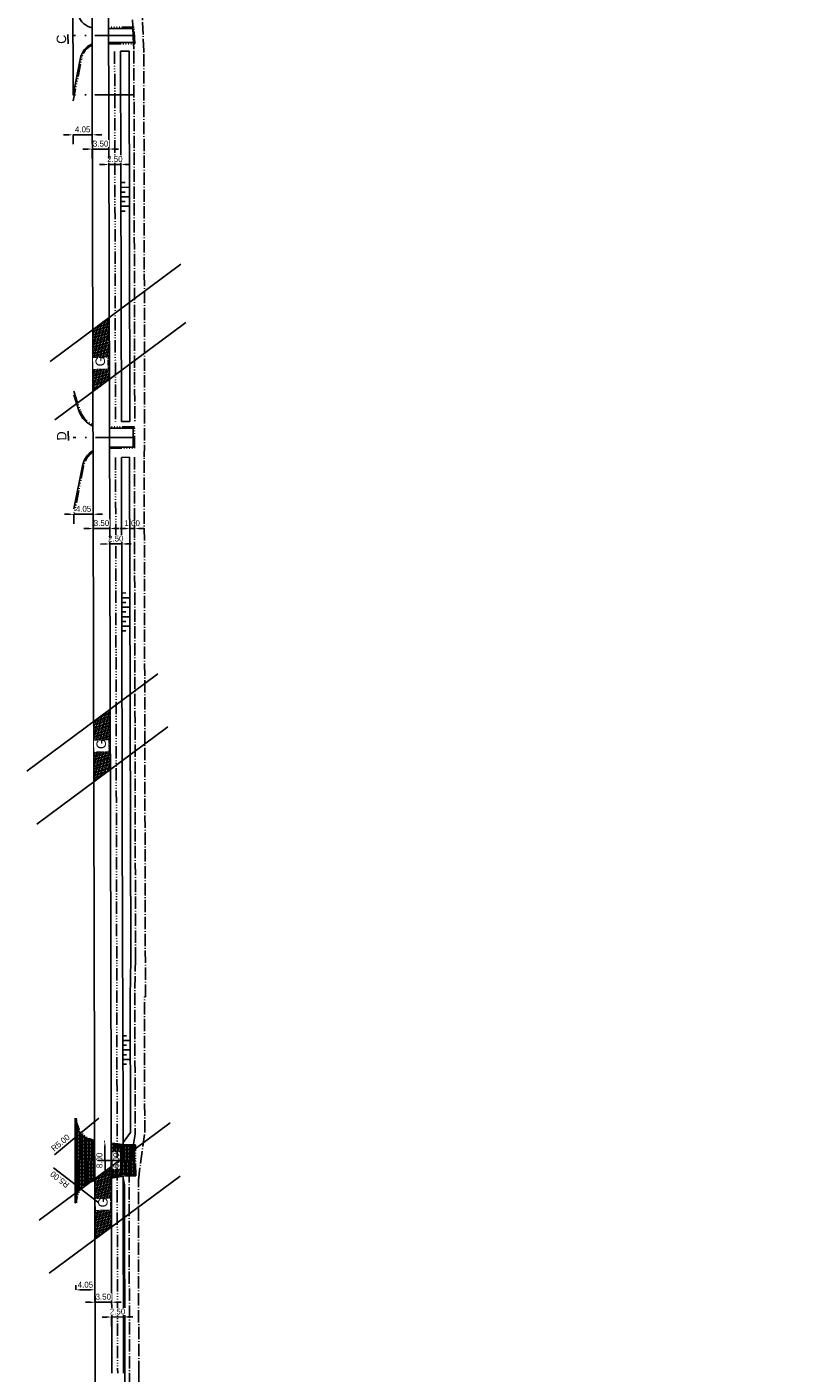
# Model space of a CAD drawing. Header units: metres. Extents: x 121793 to 127505, y 451003 to 453667.
# Tile 2 of 40: x 123471 to 123634, y 451284 to 451567. Entities that reach past the tile are written whole.
import ezdxf

# ---------------------------------------------------------------- set-up
doc = ezdxf.new("R2010")
doc.units = ezdxf.units.M
doc.header["$LTSCALE"] = 4
for name, pattern in [('ONTWERPAS', [3, 2, -0.5, 0, -0.5]), ('ontwerpbestand sloot WK$0$STREEP-3X-PUNT', [1.17, 0.65, -0.1, 0.04, -0.1, 0.04, -0.1, 0.04, -0.1]), ('ontwerpbestand sloot WK$0$STREEP-PUNT', [0.89, 0.65, -0.1, 0.04, -0.1]), ('STREEP-4X-PUNT', [1.31, 0.65, -0.1, 0.04, -0.1, 0.04, -0.1, 0.04, -0.1, 0.04, -0.1])]:
    doc.linetypes.add(name, pattern=pattern)
doc.layers.add('WEG-NW-AANKOOPGRENS NIET PRINTEN', color=7, linetype='ontwerpbestand sloot WK$0$STREEP-PUNT', plot=False)
for name, color, linetype in [('WEG-NW-ARCERING18', 1, 'Continuous'), ('WEG-NW-AS-ONTWERP INRITTEN', 2, 'ONTWERPAS'), ('WEG-NW-BAND-10_20', 7, 'STREEP-4X-PUNT'), ('WEG-NW-BERM', 3, 'Continuous'), ('WEG-NW-VERHARDING', 42, 'Continuous'), ('WEG-NW-VERHARDINGSTYPE', 2, 'Continuous'), ('WEG-XX-BEMATING25', 7, 'Continuous'), ('WEG-XX-HULPLIJNEN', 40, 'Continuous')]:
    doc.layers.add(name, color=color, linetype=linetype)
doc.styles.add('DIMENSIE', font='provutr.shx')
doc.styles.add('ontwerpbestand sloot WK$0$50MM-500', font='provutr.shx', dxfattribs={"height": 2.5})
doc.styles.add('ontwerpbestand sloot WK$0$DIMENSIE', font='provutr.shx')
doc.dimstyles.new('ontwerpbestand sloot WK$0$WVV500', dxfattribs={"dimtxt": 1.25, "dimasz": 1, "dimexe": 0, "dimexo": 2, "dimgap": 0.5, "dimtad": 1, "dimzin": 0, "dimdsep": 46, "dimtxsty": 'ontwerpbestand sloot WK$0$DIMENSIE', "dimcen": 0, "dimdle": 1.25, "dimclrd": 256, "dimclre": 256, "dimclrt": 256, "dimaunit": 2, "dimadec": 0, "dimazin": 0, "dimtfac": 1, "dimtdec": 3, "dimtix": 1, "dimtmove": 2, "dimatfit": 3, "dimfxl": 0, "dimtolj": 1, "dimtzin": 0, "dimarcsym": 0})
doc.dimstyles.new('WVV500', dxfattribs={"dimtxt": 1.25, "dimasz": 1, "dimexe": 0, "dimexo": 2, "dimgap": 0.5, "dimtad": 1, "dimzin": 0, "dimdsep": 46, "dimtxsty": 'DIMENSIE', "dimcen": 0, "dimdle": 1.25, "dimclrd": 256, "dimclre": 256, "dimclrt": 256, "dimaunit": 2, "dimadec": 0, "dimazin": 0, "dimtfac": 1, "dimtdec": 3, "dimtix": 1, "dimtmove": 2, "dimatfit": 3, "dimfxl": 0, "dimtolj": 1, "dimtzin": 0, "dimarcsym": 0})
pattern_1 = [(90.2744, (123480.768, 451352.934), (-0.3809956, -0.001825), []), (180.2744, (123480.768, 451352.934), (0.00365, -0.761991), [0.381, -0.381]), (180.2744, (123480.7662, 451353.315), (0.00365, -0.761991), [-0.381, 0.381])]

# ---------------------------------------------------------------- blocks, each defined once
blk = doc.blocks.new('*D11')
at = {"layer": 'WEG-XX-BEMATING25', "linetype": 'Continuous', "lineweight": -2, "transparency": 16777216}
for p, q in [((123484.97, 451300.72), (123484.98, 451298.72)), ((123488.47, 451300.73), (123488.48, 451298.73)), ((123483.98, 451298.72), (123482.98, 451298.72)), ((123488.48, 451298.73), (123484.98, 451298.72)), ((123489.48, 451298.73), (123490.48, 451298.74))]:
    blk.add_line(p, q, dxfattribs=at)
at = {"layer": 'WEG-XX-BEMATING25', "linetype": 'Continuous', "transparency": 16777216}
for points in [[(123483.98, 451298.89), (123483.98, 451298.55), (123484.98, 451298.72)], [(123489.48, 451298.9), (123489.48, 451298.57), (123488.48, 451298.73)]]:
    blk.add_solid(points, dxfattribs=at)
at = {"layer": 'WEG-XX-BEMATING25', "linetype": 'Continuous', "transparency": 16777216, "insert": (123486.73, 451299.87), "char_height": 1.25, "attachment_point": 5, "rotation": 0.1321, "style": 'ontwerpbestand sloot WK$0$DIMENSIE', "bg_fill": 3, "box_fill_scale": 1.1, "bg_fill_color": 256, "bg_fill_true_color": 13158600, "bg_fill_transparency": 0}
blk.add_mtext('\\A1;3.50', dxfattribs=at)
at = {"layer": 'Defpoints', "color": 0, "linetype": 'Continuous', "transparency": 16777216}
for p in [(123484.98, 451298.72), (123484.98, 451298.72), (123488.48, 451298.73)]:
    blk.add_point(p, dxfattribs=at)
blk = doc.blocks.new('*D12')
at = {"layer": 'WEG-XX-BEMATING25', "linetype": 'Continuous', "lineweight": -2, "transparency": 16777216}
for p, q in [((123480.92, 451302.35), (123480.92, 451301.34)), ((123483.97, 451301.35), (123481.92, 451301.34)), ((123484.97, 451302.36), (123484.97, 451301.35))]:
    blk.add_line(p, q, dxfattribs=at)
at = {"layer": 'WEG-XX-BEMATING25', "linetype": 'Continuous', "transparency": 16777216, "insert": (123482.96, 451302.41), "char_height": 1.25, "attachment_point": 5, "rotation": 0.1321, "style": 'ontwerpbestand sloot WK$0$DIMENSIE', "bg_fill": 3, "box_fill_scale": 1.1, "bg_fill_color": 256, "bg_fill_true_color": 13158600, "bg_fill_transparency": 0}
blk.add_mtext('\\A1;4.05', dxfattribs=at)
at = {"layer": 'Defpoints', "color": 0, "linetype": 'Continuous', "transparency": 16777216}
for p in [(123480.92, 451301.34), (123480.92, 451300.35), (123484.97, 451300.36)]:
    blk.add_point(p, dxfattribs=at)
at = {"layer": 'WEG-XX-BEMATING25', "linetype": 'Continuous', "transparency": 16777216}
for points in [[(123481.92, 451301.51), (123481.92, 451301.17), (123480.92, 451301.34)], [(123483.97, 451301.51), (123483.97, 451301.18), (123484.97, 451301.35)]]:
    blk.add_solid(points, dxfattribs=at)
blk = doc.blocks.new('*D13')
at = {"layer": 'WEG-XX-BEMATING25', "linetype": 'Continuous', "lineweight": -2, "transparency": 16777216}
for p, q in [((123492.32, 451463.74), (123492.32, 451461.74)), ((123491.32, 451461.74), (123490.32, 451461.74)), ((123493.32, 451461.75), (123492.32, 451461.74)), ((123493.33, 451459.75), (123493.32, 451461.75)), ((123494.32, 451461.75), (123495.32, 451461.75))]:
    blk.add_line(p, q, dxfattribs=at)
at = {"layer": 'WEG-XX-BEMATING25', "linetype": 'Continuous', "transparency": 16777216}
for points in [[(123491.32, 451461.91), (123491.32, 451461.57), (123492.32, 451461.74)], [(123494.32, 451461.91), (123494.32, 451461.58), (123493.32, 451461.75)]]:
    blk.add_solid(points, dxfattribs=at)
at = {"layer": 'WEG-XX-BEMATING25', "linetype": 'Continuous', "transparency": 16777216, "insert": (123492.82, 451462.87), "char_height": 1.25, "attachment_point": 5, "rotation": 0.1321, "style": 'ontwerpbestand sloot WK$0$DIMENSIE', "bg_fill": 3, "box_fill_scale": 1.1, "bg_fill_color": 256, "bg_fill_true_color": 13158600, "bg_fill_transparency": 0}
blk.add_mtext('\\A1;1.00', dxfattribs=at)
at = {"layer": 'Defpoints', "color": 0, "linetype": 'Continuous', "transparency": 16777216}
for p in [(123492.32, 451461.74), (123492.32, 451461.74), (123493.32, 451461.75)]:
    blk.add_point(p, dxfattribs=at)
blk = doc.blocks.new('*D14')
at = {"layer": 'WEG-XX-BEMATING25', "linetype": 'Continuous', "lineweight": -2, "transparency": 16777216}
for p, q in [((123487.11, 451458.49), (123486.11, 451458.48)), ((123490.61, 451458.5), (123488.11, 451458.49)), ((123488.11, 451456.49), (123488.11, 451458.49)), ((123490.61, 451456.5), (123490.61, 451458.5)), ((123491.61, 451458.5), (123492.61, 451458.5))]:
    blk.add_line(p, q, dxfattribs=at)
at = {"layer": 'WEG-XX-BEMATING25', "linetype": 'Continuous', "transparency": 16777216}
for points in [[(123487.11, 451458.65), (123487.11, 451458.32), (123488.11, 451458.49)], [(123491.61, 451458.66), (123491.61, 451458.33), (123490.61, 451458.5)]]:
    blk.add_solid(points, dxfattribs=at)
at = {"layer": 'WEG-XX-BEMATING25', "linetype": 'Continuous', "transparency": 16777216, "insert": (123489.36, 451459.63), "char_height": 1.25, "attachment_point": 5, "rotation": 0.1321, "style": 'ontwerpbestand sloot WK$0$DIMENSIE', "bg_fill": 3, "box_fill_scale": 1.1, "bg_fill_color": 256, "bg_fill_true_color": 13158600, "bg_fill_transparency": 0}
blk.add_mtext('\\A1;2.50', dxfattribs=at)
at = {"layer": 'Defpoints', "color": 0, "linetype": 'Continuous', "transparency": 16777216}
for p in [(123488.11, 451458.49), (123488.11, 451458.49), (123490.61, 451458.5)]:
    blk.add_point(p, dxfattribs=at)
blk = doc.blocks.new('*D15')
at = {"layer": 'WEG-XX-BEMATING25', "linetype": 'Continuous', "lineweight": -2, "transparency": 16777216}
for p, q in [((123483.6, 451461.74), (123482.6, 451461.74)), ((123488.1, 451461.75), (123484.6, 451461.74)), ((123484.61, 451459.74), (123484.6, 451461.74)), ((123488.11, 451459.75), (123488.1, 451461.75)), ((123489.1, 451461.75), (123490.1, 451461.75))]:
    blk.add_line(p, q, dxfattribs=at)
at = {"layer": 'WEG-XX-BEMATING25', "linetype": 'Continuous', "transparency": 16777216}
for points in [[(123483.6, 451461.91), (123483.6, 451461.57), (123484.6, 451461.74)], [(123489.1, 451461.92), (123489.1, 451461.58), (123488.1, 451461.75)]]:
    blk.add_solid(points, dxfattribs=at)
at = {"layer": 'WEG-XX-BEMATING25', "linetype": 'Continuous', "transparency": 16777216, "insert": (123486.35, 451462.89), "char_height": 1.25, "attachment_point": 5, "rotation": 0.1321, "style": 'ontwerpbestand sloot WK$0$DIMENSIE', "bg_fill": 3, "box_fill_scale": 1.1, "bg_fill_color": 256, "bg_fill_true_color": 13158600, "bg_fill_transparency": 0}
blk.add_mtext('\\A1;3.50', dxfattribs=at)
at = {"layer": 'Defpoints', "color": 0, "linetype": 'Continuous', "transparency": 16777216}
for p in [(123484.6, 451461.74), (123484.6, 451461.74), (123488.1, 451461.75)]:
    blk.add_point(p, dxfattribs=at)
blk = doc.blocks.new('*D16')
at = {"layer": 'WEG-XX-BEMATING25', "linetype": 'Continuous', "lineweight": -2, "transparency": 16777216}
for p, q in [((123479.55, 451464.74), (123478.55, 451464.74)), ((123484.6, 451464.75), (123480.55, 451464.74)), ((123480.55, 451462.74), (123480.55, 451464.74)), ((123484.6, 451462.75), (123484.6, 451464.75)), ((123485.6, 451464.76), (123486.6, 451464.76))]:
    blk.add_line(p, q, dxfattribs=at)
at = {"layer": 'WEG-XX-BEMATING25', "linetype": 'Continuous', "transparency": 16777216}
for points in [[(123479.54, 451464.91), (123479.55, 451464.58), (123480.55, 451464.74)], [(123485.59, 451464.92), (123485.6, 451464.59), (123484.6, 451464.75)]]:
    blk.add_solid(points, dxfattribs=at)
at = {"layer": 'WEG-XX-BEMATING25', "linetype": 'Continuous', "transparency": 16777216, "insert": (123482.57, 451465.89), "char_height": 1.25, "attachment_point": 5, "rotation": 0.1321, "style": 'ontwerpbestand sloot WK$0$DIMENSIE', "bg_fill": 3, "box_fill_scale": 1.1, "bg_fill_color": 256, "bg_fill_true_color": 13158600, "bg_fill_transparency": 0}
blk.add_mtext('\\A1;4.05', dxfattribs=at)
at = {"layer": 'Defpoints', "color": 0, "linetype": 'Continuous', "transparency": 16777216}
for p in [(123480.55, 451464.74), (123480.55, 451464.74), (123484.6, 451464.75)]:
    blk.add_point(p, dxfattribs=at)
blk = doc.blocks.new('*D56')
at = {"layer": 'WEG-XX-BEMATING25', "linetype": 'Continuous', "lineweight": -2, "transparency": 16777216}
for p, q in [((123487.49, 451295.61), (123486.49, 451295.61)), ((123490.99, 451295.62), (123488.49, 451295.61)), ((123488.49, 451293.61), (123488.49, 451295.61)), ((123490.99, 451293.62), (123490.99, 451295.62)), ((123491.99, 451295.62), (123492.99, 451295.62))]:
    blk.add_line(p, q, dxfattribs=at)
at = {"layer": 'WEG-XX-BEMATING25', "linetype": 'Continuous', "transparency": 16777216}
for points in [[(123487.48, 451295.78), (123487.49, 451295.44), (123488.49, 451295.61)], [(123491.98, 451295.79), (123491.99, 451295.46), (123490.99, 451295.62)]]:
    blk.add_solid(points, dxfattribs=at)
at = {"layer": 'WEG-XX-BEMATING25', "linetype": 'Continuous', "transparency": 16777216, "insert": (123489.73, 451296.76), "char_height": 1.25, "attachment_point": 5, "rotation": 0.1321, "style": 'ontwerpbestand sloot WK$0$DIMENSIE', "bg_fill": 3, "box_fill_scale": 1.1, "bg_fill_color": 256, "bg_fill_true_color": 13158600, "bg_fill_transparency": 0}
blk.add_mtext('\\A1;2.50', dxfattribs=at)
at = {"layer": 'Defpoints', "color": 0, "linetype": 'Continuous', "transparency": 16777216}
for p in [(123488.49, 451295.61), (123488.49, 451295.61), (123490.99, 451295.62)]:
    blk.add_point(p, dxfattribs=at)
blk = doc.blocks.new('*D57')
at = {"layer": 'WEG-XX-BEMATING25', "linetype": 'Continuous', "lineweight": -2, "transparency": 16777216}
for p, q in [((123486.93, 451538.44), (123485.93, 451538.44)), ((123487.93, 451536.45), (123487.93, 451538.45)), ((123490.43, 451538.45), (123487.93, 451538.45)), ((123490.43, 451536.45), (123490.43, 451538.45)), ((123491.43, 451538.45), (123492.43, 451538.46))]:
    blk.add_line(p, q, dxfattribs=at)
at = {"layer": 'WEG-XX-BEMATING25', "linetype": 'Continuous', "transparency": 16777216}
for points in [[(123486.92, 451538.61), (123486.93, 451538.28), (123487.93, 451538.45)], [(123491.42, 451538.62), (123491.43, 451538.29), (123490.43, 451538.45)]]:
    blk.add_solid(points, dxfattribs=at)
at = {"layer": 'WEG-XX-BEMATING25', "linetype": 'Continuous', "transparency": 16777216, "insert": (123489.17, 451539.59), "char_height": 1.25, "attachment_point": 5, "rotation": 0.1321, "style": 'ontwerpbestand sloot WK$0$DIMENSIE', "bg_fill": 3, "box_fill_scale": 1.1, "bg_fill_color": 256, "bg_fill_true_color": 13158600, "bg_fill_transparency": 0}
blk.add_mtext('\\A1;2.50', dxfattribs=at)
at = {"layer": 'Defpoints', "color": 0, "linetype": 'Continuous', "transparency": 16777216}
for p in [(123487.93, 451538.45), (123487.93, 451538.45), (123490.43, 451538.45)]:
    blk.add_point(p, dxfattribs=at)
blk = doc.blocks.new('*D58')
at = {"layer": 'WEG-XX-BEMATING25', "linetype": 'Continuous', "lineweight": -2, "transparency": 16777216}
for p, q in [((123483.42, 451541.7), (123482.42, 451541.69)), ((123487.92, 451541.71), (123484.42, 451541.7)), ((123484.42, 451539.7), (123484.42, 451541.7)), ((123487.92, 451539.71), (123487.92, 451541.71)), ((123488.92, 451541.71), (123489.92, 451541.71))]:
    blk.add_line(p, q, dxfattribs=at)
at = {"layer": 'WEG-XX-BEMATING25', "linetype": 'Continuous', "transparency": 16777216}
for points in [[(123483.42, 451541.86), (123483.42, 451541.53), (123484.42, 451541.7)], [(123488.92, 451541.87), (123488.92, 451541.54), (123487.92, 451541.71)]]:
    blk.add_solid(points, dxfattribs=at)
at = {"layer": 'WEG-XX-BEMATING25', "linetype": 'Continuous', "transparency": 16777216, "insert": (123486.17, 451542.84), "char_height": 1.25, "attachment_point": 5, "rotation": 0.1321, "style": 'ontwerpbestand sloot WK$0$DIMENSIE', "bg_fill": 3, "box_fill_scale": 1.1, "bg_fill_color": 256, "bg_fill_true_color": 13158600, "bg_fill_transparency": 0}
blk.add_mtext('\\A1;3.50', dxfattribs=at)
at = {"layer": 'Defpoints', "color": 0, "linetype": 'Continuous', "transparency": 16777216}
for p in [(123484.42, 451541.7), (123484.42, 451541.7), (123487.92, 451541.71)]:
    blk.add_point(p, dxfattribs=at)
blk = doc.blocks.new('*D59')
at = {"layer": 'WEG-XX-BEMATING25', "linetype": 'Continuous', "lineweight": -2, "transparency": 16777216}
for p, q in [((123479.36, 451544.7), (123478.36, 451544.7)), ((123484.41, 451544.71), (123480.36, 451544.7)), ((123480.37, 451542.7), (123480.36, 451544.7)), ((123484.42, 451542.71), (123484.41, 451544.71)), ((123485.41, 451544.71), (123486.41, 451544.72))]:
    blk.add_line(p, q, dxfattribs=at)
at = {"layer": 'WEG-XX-BEMATING25', "linetype": 'Continuous', "transparency": 16777216}
for points in [[(123479.36, 451544.87), (123479.36, 451544.53), (123480.36, 451544.7)], [(123485.41, 451544.88), (123485.41, 451544.55), (123484.41, 451544.71)]]:
    blk.add_solid(points, dxfattribs=at)
at = {"layer": 'WEG-XX-BEMATING25', "linetype": 'Continuous', "transparency": 16777216, "insert": (123482.38, 451545.85), "char_height": 1.25, "attachment_point": 5, "rotation": 0.1321, "style": 'ontwerpbestand sloot WK$0$DIMENSIE', "bg_fill": 3, "box_fill_scale": 1.1, "bg_fill_color": 256, "bg_fill_true_color": 13158600, "bg_fill_transparency": 0}
blk.add_mtext('\\A1;4.05', dxfattribs=at)
at = {"layer": 'Defpoints', "color": 0, "linetype": 'Continuous', "transparency": 16777216}
for p in [(123480.36, 451544.7), (123480.36, 451544.7), (123484.41, 451544.71)]:
    blk.add_point(p, dxfattribs=at)
blk = doc.blocks.new('*D118')
at = {"layer": 'Defpoints', "color": 0, "transparency": 16777216}
for p in [(123490.58, 451331.61), (123491.2, 451331.61), (123491.21, 451325.61)]:
    blk.add_point(p, dxfattribs=at)
at = {"layer": 'WEG-XX-BEMATING25', "lineweight": -2, "transparency": 16777216}
for p, q in [((123489.2, 451331.6), (123490.58, 451331.61)), ((123490.61, 451326.61), (123490.59, 451330.61)), ((123489.21, 451325.6), (123490.61, 451325.61))]:
    blk.add_line(p, q, dxfattribs=at)
at = {"layer": 'WEG-XX-BEMATING25', "transparency": 16777216}
for points in [[(123490.42, 451330.6), (123490.76, 451330.61), (123490.58, 451331.61)], [(123490.44, 451326.6), (123490.78, 451326.61), (123490.61, 451325.61)]]:
    blk.add_solid(points, dxfattribs=at)
at = {"layer": 'WEG-XX-BEMATING25', "transparency": 16777216, "insert": (123489.44, 451328.6), "char_height": 1.25, "attachment_point": 5, "rotation": 90.2744, "style": 'DIMENSIE'}
blk.add_mtext('\\A1;6.00', dxfattribs=at)
blk = doc.blocks.new('*D119')
at = {"layer": 'Defpoints', "color": 0, "transparency": 16777216}
for p in [(123484.9, 451332.6), (123487.06, 451332.61), (123484.92, 451324.59)]:
    blk.add_point(p, dxfattribs=at)
at = {"layer": 'WEG-XX-BEMATING25', "lineweight": -2, "transparency": 16777216}
for p, q in [((123486.9, 451332.61), (123487.06, 451332.61)), ((123487.1, 451325.6), (123487.07, 451331.61)), ((123486.92, 451324.6), (123487.1, 451324.6))]:
    blk.add_line(p, q, dxfattribs=at)
at = {"layer": 'WEG-XX-BEMATING25', "transparency": 16777216}
for points in [[(123486.9, 451331.61), (123487.23, 451331.61), (123487.06, 451332.61)], [(123486.93, 451325.6), (123487.26, 451325.6), (123487.1, 451324.6)]]:
    blk.add_solid(points, dxfattribs=at)
at = {"layer": 'WEG-XX-BEMATING25', "transparency": 16777216, "insert": (123485.93, 451328.6), "char_height": 1.25, "attachment_point": 5, "rotation": 90.2744, "style": 'DIMENSIE'}
blk.add_mtext('\\A1;8.00', dxfattribs=at)
blk = doc.blocks.new('*D120')
at = {"layer": 'Defpoints', "color": 0, "transparency": 16777216}
for p in [(123485.79, 451337.52), (123481.94, 451334.33)]:
    blk.add_point(p, dxfattribs=at)
at = {"layer": 'WEG-XX-BEMATING25', "lineweight": -2, "transparency": 16777216}
for p, q in [((123485.79, 451337.52), (123481.94, 451334.33)), ((123476.48, 451329.8), (123481.17, 451333.69))]:
    blk.add_line(p, q, dxfattribs=at)
at = {"layer": 'WEG-XX-BEMATING25', "transparency": 16777216}
blk.add_solid([(123481.07, 451333.82), (123481.28, 451333.56), (123481.94, 451334.33)], dxfattribs=at)
at = {"layer": 'WEG-XX-BEMATING25', "transparency": 16777216, "insert": (123477.71, 451332.31), "char_height": 1.25, "attachment_point": 5, "rotation": 39.6185, "style": 'DIMENSIE'}
blk.add_mtext('\\A1;R5.00', dxfattribs=at)
blk = doc.blocks.new('*D121')
at = {"layer": 'Defpoints', "color": 0, "transparency": 16777216}
for p in [(123481.86, 451322.72), (123485.82, 451319.68)]:
    blk.add_point(p, dxfattribs=at)
at = {"layer": 'WEG-XX-BEMATING25', "lineweight": -2, "transparency": 16777216}
for p, q in [((123476.24, 451327.05), (123481.07, 451323.33)), ((123485.82, 451319.68), (123481.86, 451322.72))]:
    blk.add_line(p, q, dxfattribs=at)
at = {"layer": 'WEG-XX-BEMATING25', "transparency": 16777216}
blk.add_solid([(123480.97, 451323.2), (123481.17, 451323.47), (123481.86, 451322.72)], dxfattribs=at)
at = {"layer": 'WEG-XX-BEMATING25', "transparency": 16777216, "insert": (123477.56, 451324.59), "char_height": 1.25, "attachment_point": 5, "rotation": 142.4193, "style": 'DIMENSIE'}
blk.add_mtext('\\A1;R5.00', dxfattribs=at)

msp = doc.modelspace()

# ---------------------------------------------------------------- hatches: boundary and pattern name
at = {"layer": 'WEG-NW-ARCERING18'}
h = msp.add_hatch(dxfattribs=at)
h.set_pattern_fill('NET3', color=256, scale=0.2, angle=257.6794, style=0)
h.set_pattern_definition([(257.6794, (123484.5055, 451490.5868), (0.620375, -0.135497), []), (317.6794, (123484.5055, 451490.5868), (0.427532, 0.469512), []), (17.6794, (123484.5055, 451490.5868), (-0.192843, 0.60501), [])])
h.paths.add_polyline_path([(123487.999, 451506.245), (123484.505, 451503.65), (123484.536, 451490.587), (123488.03, 451493.182)])
h = msp.add_hatch(dxfattribs=at)
h.set_pattern_fill('NET3', color=256, scale=0.2, angle=257.6794, style=0)
h.set_pattern_definition([(257.6794, (123484.6958, 451408.3677), (0.620375, -0.135497), []), (317.6794, (123484.6958, 451408.3677), (0.427532, 0.469512), []), (17.6794, (123484.6958, 451408.3677), (-0.192843, 0.60501), [])])
h.paths.add_polyline_path([(123488.19, 451423.673), (123484.696, 451421.078), (123484.725, 451408.368), (123488.219, 451410.962)])
h = msp.add_hatch(dxfattribs=at)
h.set_pattern_fill('BRICK', color=256, scale=0.06, style=0)
h.set_pattern_definition(pattern_1)
h.paths.add_polyline_path([(123490.208, 451326.784), (123488.642, 451326.777), (123488.625, 451330.454), (123490.19, 451330.462)])
h.paths.add_polyline_path([(123488.417, 451325.158), (123491.213, 451325.609), (123493.31, 451325.614), (123493.297, 451331.613), (123491.203, 451331.609), (123488.401, 451332.047)])
h = msp.add_hatch(dxfattribs=at)
h.set_pattern_fill('NET3', color=256, scale=0.2, angle=257.6794, style=0)
h.set_pattern_definition([(257.6794, (123484.918, 451311.9785), (0.620375, -0.135497), []), (317.6794, (123484.918, 451311.9785), (0.427532, 0.469512), []), (17.6794, (123484.918, 451311.9785), (-0.192843, 0.60501), [])])
h.paths.add_polyline_path([(123488.412, 451327.284), (123484.918, 451324.689), (123484.947, 451311.979), (123488.441, 451314.573)])

# ---------------------------------------------------------------- linework, layer by layer
at = {"layer": 'WEG-NW-AANKOOPGRENS NIET PRINTEN'}
msp.add_line((123493.18, 451562.313), (123493.36, 451484.313), dxfattribs=at)
at = {"layer": 'WEG-NW-AANKOOPGRENS NIET PRINTEN', "flags": 128}
for points in [[(123492.915, 451568.921), (123493.18, 451562.313)], [(123493.446, 451334.164), (123492.164, 451326.546)]]:
    msp.add_lwpolyline(points, dxfattribs=at)
for points in [[(123493.531, 451371.015), (123493.39, 451363.618, 0.0053572), (123493.381, 451362.547), (123493.446, 451334.164)], [(123492.164, 451326.546), (123492.262, 451283.8, 0.0373033), (123495.223, 451245.366)]]:
    msp.add_lwpolyline(points, format="xyb", dxfattribs=at)
at = {"layer": 'WEG-NW-AS-ONTWERP INRITTEN'}
for points in [[(123492.977, 451565.633), (123480.337, 451565.633)], [(123492.977, 451553.133), (123480.337, 451553.133)], [(123493.056, 451480.916), (123480.416, 451480.916)], [(123493.553, 451328.614), (123480.867, 451328.614)]]:
    msp.add_lwpolyline(points, dxfattribs=at)
at = {"layer": 'WEG-NW-BAND-10_20'}
for points in [[(123487.867, 451563.883), (123493.367, 451563.883), (123493.227, 451567.383), (123487.859, 451567.383, -0.3228228)], [(123480.385, 451551.873), (123482.184, 451560.868, -0.2456838), (123484.367, 451563.572)], [(123480.495, 451490.707), (123481.918, 451486.469, 0.2137282), (123484.552, 451483.614)], [(123488.063, 451478.667), (123493.302, 451478.667), (123493.309, 451483.166), (123488.053, 451483.166, -0.3228228)], [(123484.899, 451332.85, -0.3592957), (123481.044, 451337.507)]]:
    msp.add_lwpolyline(points, format="xyb", dxfattribs=at)
msp.add_lwpolyline([(123488.39, 451324.9), (123491.234, 451325.359), (123493.561, 451325.364), (123493.546, 451331.864), (123491.222, 451331.859), (123488.4, 451332.3)], dxfattribs=at)
at = {"layer": 'WEG-NW-BERM', "linetype": 'ontwerpbestand sloot WK$0$STREEP-3X-PUNT'}
for p, q in [((123489.12, 451562.262), (123489.3, 451484.304)), ((123489.318, 451476.743), (123489.762, 451283.794))]:
    msp.add_line(p, q, dxfattribs=at)
at = {"layer": 'WEG-NW-BERM'}
for p, q in [((123490.37, 451562.307), (123490.55, 451484.307)), ((123492.18, 451562.311), (123492.36, 451484.311)), ((123490.568, 451476.746), (123490.811, 451371.009)), ((123490.568, 451476.746), (123490.811, 451371.009)), ((123490.83, 451363.077), (123490.901, 451331.909)), ((123490.83, 451363.077), (123490.901, 451331.909)), ((123490.917, 451325.308), (123491.012, 451283.797)), ((123490.917, 451325.308), (123491.012, 451283.797))]:
    msp.add_line(p, q, dxfattribs=at)
at = {"layer": 'WEG-NW-BERM', "flags": 128}
for points in [[(123490.37, 451562.307), (123492.18, 451562.311)], [(123491.339, 451534.638), (123490.434, 451534.636)], [(123492.246, 451533.64), (123490.436, 451533.636)], [(123491.344, 451532.638), (123490.439, 451532.636)], [(123492.251, 451531.64), (123490.441, 451531.636)], [(123491.348, 451530.638), (123490.443, 451530.636)], [(123492.256, 451529.64), (123490.446, 451529.636)], [(123491.353, 451528.638), (123490.448, 451528.636)], [(123492.36, 451484.311), (123490.55, 451484.307)], [(123492.287, 451476.75), (123490.568, 451476.746)], [(123491.493, 451448.163), (123490.633, 451448.162)], [(123492.356, 451447.165), (123490.636, 451447.162)], [(123491.498, 451446.164), (123490.638, 451446.162)], [(123492.36, 451445.165), (123490.64, 451445.162)], [(123491.503, 451444.164), (123490.643, 451444.162)], [(123492.365, 451443.165), (123490.645, 451443.162)], [(123491.507, 451442.164), (123490.647, 451442.162)], [(123492.37, 451441.166), (123490.65, 451441.162)], [(123491.512, 451440.164), (123490.652, 451440.162)], [(123490.83, 451363.077), (123490.811, 451371.009)], [(123492.38, 451363.08), (123492.531, 451371.013)], [(123492.38, 451363.08), (123492.446, 451334.455)], [(123491.612, 451354.886), (123490.846, 451354.883)], [(123492.401, 451353.888), (123490.848, 451353.883)], [(123491.619, 451352.886), (123490.853, 451352.883)], [(123492.405, 451351.888), (123490.855, 451351.883)], [(123492.41, 451349.889), (123490.86, 451349.883)], [(123491.631, 451350.886), (123490.861, 451350.883)], [(123491.636, 451348.886), (123490.862, 451348.883)], [(123492.446, 451334.455), (123490.9, 451332.415)]]:
    msp.add_lwpolyline(points, dxfattribs=at)
at = {"layer": 'WEG-NW-VERHARDING'}
msp.add_line((123487.457, 451741.562), (123488.512, 451283.791), dxfattribs=at)
at = {"layer": 'WEG-NW-VERHARDING', "flags": 128}
for points in [[(123480.382, 451553.133), (123480.374, 451556.593), (123480.314, 451571.416), (123480.384, 451571.414), (123480.378, 451573.133)], [(123480.823, 451319.667), (123480.794, 451337.507)], [(123488.401, 451332.047), (123491.203, 451331.609)], [(123493.297, 451331.613), (123491.203, 451331.609)], [(123488.417, 451325.158), (123491.213, 451325.609)], [(123493.31, 451325.614), (123491.213, 451325.609)]]:
    msp.add_lwpolyline(points, dxfattribs=at)
at = {"layer": 'WEG-NW-VERHARDING'}
for points in [[(123484.359, 451567.236, -0.2611068), (123481.466, 451569.868), (123480.378, 451573.133)], [(123487.866, 451564.133), (123493.107, 451564.133), (123492.987, 451567.133), (123487.859, 451567.133, -0.3228228)], [(123480.382, 451553.133), (123481.939, 451560.917, -0.2528062), (123484.367, 451563.843)], [(123488.062, 451478.917), (123493.053, 451478.917), (123493.058, 451482.916), (123488.053, 451482.916, -0.3228228)]]:
    msp.add_lwpolyline(points, format="xyb", dxfattribs=at)
at = {"layer": 'WEG-NW-VERHARDING', "flags": 128}
msp.add_lwpolyline([(123488.417, 451325.158), (123491.213, 451325.609), (123493.31, 451325.614), (123493.297, 451331.613), (123491.203, 451331.609), (123488.401, 451332.047)], close=True, dxfattribs=at)
at = {"layer": 'WEG-NW-VERHARDING'}
msp.add_arc((123485.794, 451337.515), 5, 180.09485, 259.70297, dxfattribs=at)
at = {"layer": 'WEG-XX-HULPLIJNEN', "flags": 128}
for points in [[(123475.507, 451496.967), (123503.091, 451517.452)], [(123476.547, 451484.654), (123504.131, 451505.139)], [(123470.636, 451410.637), (123498.22, 451431.122)], [(123472.716, 451399.45), (123500.301, 451419.935)], [(123473.245, 451316.021), (123500.83, 451336.506)], [(123475.326, 451304.834), (123502.911, 451325.319)]]:
    msp.add_lwpolyline(points, dxfattribs=at)

# ---------------------------------------------------------------- dimensions: what is measured, and where the dimension line sits
at = {"layer": 'WEG-XX-BEMATING25'}
dim = msp.add_radius_dim(center=(123485.794, 451337.515), mpoint=(123481.942, 451334.327), dimstyle='WVV500', dxfattribs=at)
dim.commit()
dim.dimension.update_dxf_attribs({"geometry": '*D120', "text_midpoint": (123477.71, 451332.306)})
for base, p1, p2, picture, middle in [((123487.062, 451332.606), (123484.918, 451324.593), (123484.9, 451332.596), '*D119', (123485.935, 451328.599)), ((123490.584, 451331.606), (123491.213, 451325.609), (123491.203, 451331.609), '*D118', (123489.442, 451328.6))]:
    dim = msp.add_linear_dim(base=base, p1=p1, p2=p2, angle=90.27445, dimstyle='WVV500', dxfattribs=at)
    dim.commit()
    dim.dimension.update_dxf_attribs({"geometry": picture, "text_midpoint": middle})

# ---------------------------------------------------------------- next in the draw order: texts
at = {"layer": 'WEG-NW-AS-ONTWERP INRITTEN', "char_height": 2, "width": 1.28013, "attachment_point": 1, "rotation": 90.33287, "style": 'ontwerpbestand sloot WK$0$50MM-500', "bg_fill": 3, "box_fill_scale": 1.25, "bg_fill_color": 256, "bg_fill_transparency": 0}
for s, insert in [('{\\LC}', (123476.903, 451563.869)), ('{\\LD}', (123476.97, 451480.283))]:
    msp.add_mtext(s, dxfattribs=dict(at, insert=insert))

# ---------------------------------------------------------------- next in the draw order: dimensions: what is measured, and where the dimension line sits
at = {"layer": 'WEG-XX-BEMATING25', "linetype": 'Continuous'}
for p1, p2, picture, middle in [((123490.425, 451538.452), (123487.925, 451538.446), '*D57', (123489.173, 451539.591)), ((123493.322, 451461.746), (123492.322, 451461.744), '*D13', (123492.819, 451462.87)), ((123488.478, 451298.731), (123484.978, 451298.722), '*D11', (123486.725, 451299.869))]:
    dim = msp.add_aligned_dim(p1=p1, p2=p2, distance=0, dimstyle='ontwerpbestand sloot WK$0$WVV500', override={"dimtfill": 1}, dxfattribs=at)
    dim.commit()
    dim.dimension.update_dxf_attribs({"geometry": picture, "text_midpoint": middle})

# ---------------------------------------------------------------- next in the draw order: linework, layer by layer
at = {"layer": 'WEG-NW-BERM', "flags": 128}
msp.add_lwpolyline([(123490.918, 451324.841), (123491.171, 451323.434), (123491.262, 451283.798, 0.0373033), (123494.234, 451245.215)], format="xyb", dxfattribs=at)
at = {"layer": 'WEG-NW-VERHARDING'}
msp.add_lwpolyline([(123480.496, 451489.916), (123481.681, 451486.389, 0.2193407), (123484.552, 451483.343)], format="xyb", dxfattribs=at)

# ---------------------------------------------------------------- next in the draw order: dimensions: what is measured, and where the dimension line sits
at = {"layer": 'WEG-XX-BEMATING25', "linetype": 'Continuous'}
for p1, p2, picture, middle in [((123487.918, 451541.706), (123484.418, 451541.697), '*D58', (123486.165, 451542.844)), ((123490.61, 451458.495), (123488.11, 451458.489), '*D14', (123489.357, 451459.634))]:
    dim = msp.add_aligned_dim(p1=p1, p2=p2, distance=0, dimstyle='ontwerpbestand sloot WK$0$WVV500', override={"dimtfill": 1}, dxfattribs=at)
    dim.commit()
    dim.dimension.update_dxf_attribs({"geometry": picture, "text_midpoint": middle})
dim = msp.add_linear_dim(base=(123480.922, 451301.339), p1=(123484.974, 451300.363), p2=(123480.924, 451300.354), angle=180.13208, dimstyle='ontwerpbestand sloot WK$0$WVV500', override={"dimtfill": 1}, dxfattribs=at)
dim.commit()
dim.dimension.update_dxf_attribs({"geometry": '*D12', "text_midpoint": (123482.959, 451302.413), "dimtype": 161})

# ---------------------------------------------------------------- next in the draw order: linework, layer by layer
at = {"layer": 'WEG-NW-AANKOOPGRENS NIET PRINTEN'}
msp.add_line((123493.287, 451476.752), (123493.531, 451371.015), dxfattribs=at)
at = {"layer": 'WEG-NW-BERM'}
msp.add_line((123492.287, 451476.75), (123492.531, 451371.013), dxfattribs=at)

# ---------------------------------------------------------------- next in the draw order: dimensions: what is measured, and where the dimension line sits
at = {"layer": 'WEG-XX-BEMATING25', "linetype": 'Continuous'}
for p1, p2, picture, middle in [((123484.411, 451544.711), (123480.361, 451544.701), '*D59', (123482.383, 451545.848)), ((123488.102, 451461.749), (123484.602, 451461.741), '*D15', (123486.349, 451462.887)), ((123490.985, 451295.619), (123488.485, 451295.614), '*D56', (123489.732, 451296.759))]:
    dim = msp.add_aligned_dim(p1=p1, p2=p2, distance=0, dimstyle='ontwerpbestand sloot WK$0$WVV500', override={"dimtfill": 1}, dxfattribs=at)
    dim.commit()
    dim.dimension.update_dxf_attribs({"geometry": picture, "text_midpoint": middle})

# ---------------------------------------------------------------- next in the draw order: dimensions: what is measured, and where the dimension line sits
dim = msp.add_aligned_dim(p1=(123484.595, 451464.754), p2=(123480.545, 451464.745), distance=0, dimstyle='ontwerpbestand sloot WK$0$WVV500', override={"dimtfill": 1}, dxfattribs=at)
dim.commit()
dim.dimension.update_dxf_attribs({"geometry": '*D16', "text_midpoint": (123482.568, 451465.892)})

# ---------------------------------------------------------------- next in the draw order: linework, layer by layer
at = {"layer": 'WEG-NW-BAND-10_20'}
msp.add_lwpolyline([(123484.565, 451477.881, 0.1970784), (123482.577, 451474.874), (123480.555, 451464.642)], format="xyb", dxfattribs=at)
at = {"layer": 'WEG-NW-VERHARDING'}
for points in [[(123483.957, 451741.554), (123485.012, 451283.783, 0.2079885), (123570.024, 451089.483), (123573.634, 451086.132, -0.0146915), (123582.007, 451077.888, -0.027885), (123633.793, 451017.382)], [(123484.564, 451478.179, 0.2057862), (123482.331, 451474.923), (123480.552, 451465.917)]]:
    msp.add_lwpolyline(points, format="xyb", dxfattribs=at)

# ---------------------------------------------------------------- next in the draw order: texts
at = {"layer": 'WEG-NW-VERHARDINGSTYPE', "char_height": 2, "width": 1.28013, "attachment_point": 1, "rotation": 91.65808, "style": 'ontwerpbestand sloot WK$0$50MM-500', "bg_fill": 3, "box_fill_scale": 1.25, "bg_fill_color": 256, "bg_fill_transparency": 0}
for insert in [(123485.127, 451495.889), (123485.32, 451415.265), (123485.667, 451318.685)]:
    msp.add_mtext('G', dxfattribs=dict(at, insert=insert))

# ---------------------------------------------------------------- next in the draw order: hatches: boundary and pattern name
at = {"layer": 'WEG-NW-ARCERING18'}
h = msp.add_hatch(dxfattribs=at)
h.set_pattern_fill('BRICK', color=256, scale=0.06, style=0)
h.set_pattern_definition(pattern_1)
edge = h.paths.add_edge_path()
edge.add_line((123480.794, 451337.507), (123480.823, 451319.667))
edge.add_arc((123485.823, 451319.675), 5, 100.42615, 180.09485, ccw=False)
edge.add_line((123484.918, 451324.593), (123484.9, 451332.596))
edge.add_arc((123485.794, 451337.515), 5, 180.09485, 259.70297, ccw=False)

# ---------------------------------------------------------------- next in the draw order: linework, layer by layer
at = {"layer": 'WEG-NW-AANKOOPGRENS NIET PRINTEN'}
msp.add_lwpolyline([(123567.649, 451104.689), (123567.967, 451105.003, -0.1163218), (123507.094, 451205.672), (123504.377, 451213.478, -0.0719358), (123494.212, 451283.803), (123494.119, 451324.458), (123495.466, 451334.462), (123495.4, 451363.087), (123495.61, 451363.088), (123495.347, 451476.757), (123495.45, 451484.318), (123495.27, 451562.318), (123494.965, 451568.926), (123494.907, 451594.187), (123494.907, 451594.188), (123494.707, 451698.222), (123494.657, 451720.041), (123492.637, 451720.037), (123492.587, 451741.574, 0.0701035), (123485.754, 451789.272)], format="xyb", dxfattribs=at)
at = {"layer": 'WEG-NW-BAND-10_20'}
msp.add_lwpolyline([(123481.073, 451319.668, -0.3596304), (123484.919, 451324.339)], format="xyb", dxfattribs=at)
at = {"layer": 'WEG-NW-VERHARDING', "flags": 128}
msp.add_lwpolyline([(123480.794, 451337.507), (123480.823, 451319.667, -0.362334), (123484.918, 451324.593), (123484.9, 451332.596, -0.362035)], format="xyb", close=True, dxfattribs=at)
at = {"layer": 'WEG-NW-VERHARDING'}
msp.add_arc((123485.823, 451319.675), 5, 100.4236, 180.09485, dxfattribs=at)

# ---------------------------------------------------------------- next in the draw order: dimensions: what is measured, and where the dimension line sits
at = {"layer": 'WEG-XX-BEMATING25'}
dim = msp.add_radius_dim(center=(123485.823, 451319.675), mpoint=(123481.861, 451322.725), dimstyle='WVV500', dxfattribs=at)
dim.commit()
dim.dimension.update_dxf_attribs({"geometry": '*D121', "text_midpoint": (123477.56, 451324.594)})

doc.saveas('drawing.dxf')
